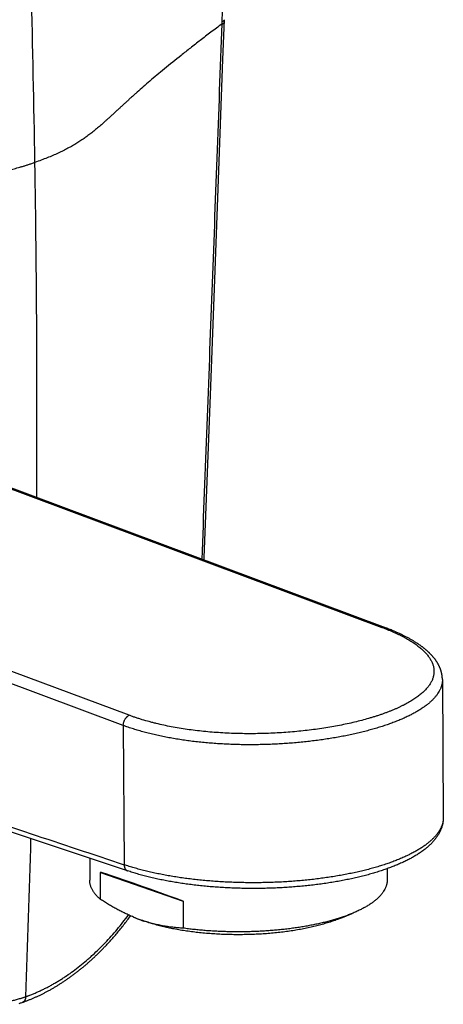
# Model space of a CAD drawing. Header units: millimetres. Extents: x 123 to 341, y 125 to 312.
# Tile 11 of 13: x 302 to 319, y 162 to 202. Entities that reach past the tile are written whole.
import ezdxf

# ---------------------------------------------------------------- set-up
doc = ezdxf.new("R2010")
doc.units = ezdxf.units.MM
doc.header["$LTSCALE"] = 30.734
doc.layers.get('0').update_dxf_attribs({"linetype": 'CONTINUOUS'})

msp = doc.modelspace()

# ---------------------------------------------------------------- linework, layer by layer
at = {"color": 9, "linetype": 'CONTINUOUS'}
for p, q in [((310.137, 201.361), (310.141, 201.46)), ((256.285, 199.629), (316.547, 177.126)), ((306.412, 173.593), (246.15, 196.096)), ((306.171, 173.185), (245.914, 195.686)), ((306.171, 173.185), (306.207, 167.593))]:
    msp.add_line(p, q, dxfattribs=at)
at = {"color": 7, "linetype": 'CONTINUOUS'}
for p, q in [((316.698, 177.107), (256.392, 199.627)), ((316.742, 177.09), (316.698, 177.107)), ((316.786, 177.072), (316.742, 177.09)), ((316.83, 177.055), (316.786, 177.072)), ((316.874, 177.038), (316.83, 177.055)), ((316.917, 177.02), (316.874, 177.038)), ((316.96, 177.003), (316.917, 177.02)), ((317.002, 176.985), (316.96, 177.003)), ((317.045, 176.967), (317.002, 176.985)), ((317.087, 176.949), (317.045, 176.967)), ((317.118, 176.935), (317.087, 176.949)), ((317.149, 176.921), (317.118, 176.935)), ((317.22, 176.889), (317.189, 176.903)), ((317.25, 176.875), (317.22, 176.889)), ((317.28, 176.861), (317.25, 176.875)), ((317.31, 176.847), (317.28, 176.861)), ((317.34, 176.833), (317.31, 176.847)), ((317.369, 176.818), (317.34, 176.833)), ((317.398, 176.804), (317.369, 176.818)), ((317.427, 176.79), (317.398, 176.804)), ((317.456, 176.775), (317.427, 176.79)), ((317.485, 176.761), (317.456, 176.775)), ((317.513, 176.746), (317.485, 176.761)), ((317.541, 176.731), (317.513, 176.746)), ((317.569, 176.716), (317.541, 176.731)), ((317.597, 176.702), (317.569, 176.716)), ((317.624, 176.687), (317.597, 176.702)), ((317.652, 176.672), (317.624, 176.687)), ((317.679, 176.657), (317.652, 176.672)), ((317.705, 176.641), (317.679, 176.657)), ((317.732, 176.626), (317.705, 176.641)), ((317.758, 176.611), (317.732, 176.626)), ((317.785, 176.595), (317.758, 176.611)), ((317.81, 176.58), (317.785, 176.595)), ((317.836, 176.564), (317.81, 176.58)), ((317.862, 176.549), (317.836, 176.564)), ((317.887, 176.533), (317.862, 176.549)), ((317.912, 176.517), (317.887, 176.533)), ((317.928, 176.507), (317.912, 176.517)), ((317.945, 176.496), (317.928, 176.507)), ((317.961, 176.485), (317.945, 176.496)), ((318.001, 176.459), (317.985, 176.469)), ((318.017, 176.448), (318.001, 176.459)), ((318.033, 176.437), (318.017, 176.448)), ((318.049, 176.426), (318.033, 176.437)), ((318.064, 176.415), (318.049, 176.426)), ((318.08, 176.404), (318.064, 176.415)), ((318.095, 176.394), (318.08, 176.404)), ((318.11, 176.383), (318.095, 176.394)), ((318.125, 176.372), (318.11, 176.383)), ((318.14, 176.361), (318.125, 176.372)), ((318.155, 176.349), (318.14, 176.361)), ((318.17, 176.338), (318.155, 176.349)), ((318.185, 176.327), (318.17, 176.338)), ((318.199, 176.316), (318.185, 176.327)), ((318.214, 176.305), (318.199, 176.316)), ((318.228, 176.294), (318.214, 176.305)), ((318.242, 176.282), (318.228, 176.294)), ((318.256, 176.271), (318.242, 176.282)), ((318.27, 176.26), (318.256, 176.271)), ((318.284, 176.248), (318.27, 176.26)), ((318.298, 176.237), (318.284, 176.248)), ((318.311, 176.226), (318.298, 176.237)), ((318.325, 176.214), (318.311, 176.226)), ((318.338, 176.203), (318.325, 176.214)), ((318.351, 176.191), (318.338, 176.203)), ((318.364, 176.18), (318.351, 176.191)), ((318.377, 176.168), (318.364, 176.18)), ((318.39, 176.157), (318.377, 176.168)), ((318.403, 176.145), (318.39, 176.157)), ((318.415, 176.133), (318.403, 176.145)), ((318.428, 176.122), (318.415, 176.133)), ((318.44, 176.11), (318.428, 176.122)), ((318.452, 176.098), (318.44, 176.11)), ((318.464, 176.086), (318.452, 176.098)), ((318.476, 176.075), (318.464, 176.086)), ((318.488, 176.063), (318.476, 176.075)), ((318.499, 176.051), (318.488, 176.063)), ((318.511, 176.039), (318.499, 176.051)), ((318.522, 176.027), (318.511, 176.039)), ((318.533, 176.016), (318.522, 176.027)), ((318.544, 176.004), (318.533, 176.016)), ((318.555, 175.992), (318.544, 176.004)), ((318.566, 175.98), (318.555, 175.992)), ((318.576, 175.968), (318.566, 175.98)), ((318.587, 175.956), (318.576, 175.968)), ((318.597, 175.944), (318.587, 175.956)), ((318.607, 175.932), (318.597, 175.944)), ((318.617, 175.92), (318.607, 175.932)), ((318.627, 175.908), (318.617, 175.92)), ((318.637, 175.896), (318.627, 175.908)), ((318.646, 175.884), (318.637, 175.896)), ((318.656, 175.873), (318.646, 175.884)), ((318.679, 175.843), (318.67, 175.855)), ((318.688, 175.831), (318.679, 175.843)), ((318.696, 175.819), (318.688, 175.831)), ((318.705, 175.807), (318.696, 175.819)), ((318.713, 175.795), (318.705, 175.807)), ((318.722, 175.783), (318.713, 175.795)), ((318.73, 175.771), (318.722, 175.783)), ((318.738, 175.759), (318.73, 175.771)), ((318.746, 175.747), (318.738, 175.759)), ((318.754, 175.735), (318.746, 175.747)), ((318.772, 175.705), (318.765, 175.717)), ((318.779, 175.693), (318.772, 175.705)), ((318.787, 175.681), (318.779, 175.693)), ((318.794, 175.669), (318.787, 175.681)), ((318.975, 175.032), (318.975, 175.041)), ((318.975, 175.032), (319.01, 169.49)), ((306.343, 167.347), (299.456, 169.644)), ((304.824, 167.854), (304.824, 166.977)), ((305.253, 167.287), (308.569, 166.131)), ((305.253, 166.202), (305.253, 167.287)), ((316.759, 167.433), (316.759, 166.977)), ((308.569, 166.131), (308.569, 165.046)), ((306.267, 165.275), (306.301, 165.318)), ((306.301, 165.318), (306.334, 165.362)), ((306.334, 165.362), (306.367, 165.407)), ((306.367, 165.407), (306.4, 165.451)), ((306.4, 165.451), (306.433, 165.496)), ((306.433, 165.496), (306.465, 165.539)), ((306.68, 165.449), (306.578, 165.491)), ((314.902, 165.449), (315.356, 165.637)), ((305.959, 164.89), (305.994, 164.932)), ((305.994, 164.932), (306.029, 164.974)), ((306.029, 164.974), (306.063, 165.016)), ((306.063, 165.016), (306.098, 165.059)), ((306.098, 165.059), (306.132, 165.101)), ((306.132, 165.101), (306.166, 165.144)), ((306.166, 165.144), (306.2, 165.187)), ((306.2, 165.187), (306.234, 165.231)), ((306.234, 165.231), (306.267, 165.275)), ((305.605, 164.483), (305.641, 164.523)), ((305.641, 164.523), (305.677, 164.563)), ((305.677, 164.563), (305.713, 164.603)), ((305.713, 164.603), (305.748, 164.643)), ((305.748, 164.643), (305.784, 164.684)), ((305.784, 164.684), (305.819, 164.724)), ((305.819, 164.724), (305.855, 164.765)), ((305.855, 164.765), (305.89, 164.807)), ((305.89, 164.807), (305.925, 164.848)), ((305.925, 164.848), (305.959, 164.89)), ((305.225, 164.088), (305.25, 164.112)), ((305.25, 164.112), (305.275, 164.137)), ((305.275, 164.137), (305.299, 164.162)), ((305.299, 164.162), (305.324, 164.187)), ((305.324, 164.187), (305.349, 164.212)), ((305.349, 164.212), (305.373, 164.238)), ((305.373, 164.238), (305.398, 164.263)), ((305.398, 164.263), (305.423, 164.289)), ((305.423, 164.289), (305.447, 164.314)), ((305.447, 164.314), (305.471, 164.34)), ((305.471, 164.34), (305.496, 164.366)), ((305.496, 164.366), (305.532, 164.405)), ((305.532, 164.405), (305.569, 164.444)), ((305.569, 164.444), (305.605, 164.483)), ((304.795, 163.685), (304.821, 163.707)), ((304.821, 163.707), (304.846, 163.73)), ((304.846, 163.73), (304.872, 163.753)), ((304.872, 163.753), (304.897, 163.776)), ((304.897, 163.776), (304.923, 163.8)), ((304.923, 163.8), (304.948, 163.823)), ((304.948, 163.823), (304.973, 163.847)), ((304.973, 163.847), (304.999, 163.87)), ((304.999, 163.87), (305.024, 163.894)), ((305.024, 163.894), (305.049, 163.918)), ((305.049, 163.918), (305.075, 163.942)), ((305.075, 163.942), (305.1, 163.966)), ((305.1, 163.966), (305.125, 163.99)), ((305.125, 163.99), (305.15, 164.014)), ((305.15, 164.014), (305.175, 164.039)), ((305.175, 164.039), (305.2, 164.063)), ((305.2, 164.063), (305.225, 164.088)), ((304.327, 163.295), (304.353, 163.316)), ((304.353, 163.316), (304.379, 163.337)), ((304.379, 163.337), (304.406, 163.358)), ((304.406, 163.358), (304.432, 163.379)), ((304.432, 163.379), (304.458, 163.4)), ((304.458, 163.4), (304.484, 163.421)), ((304.484, 163.421), (304.511, 163.442)), ((304.511, 163.442), (304.537, 163.464)), ((304.537, 163.464), (304.563, 163.485)), ((304.563, 163.485), (304.589, 163.507)), ((304.589, 163.507), (304.615, 163.529)), ((304.615, 163.529), (304.641, 163.551)), ((304.641, 163.551), (304.666, 163.573)), ((304.666, 163.573), (304.692, 163.595)), ((304.692, 163.595), (304.718, 163.617)), ((304.718, 163.617), (304.744, 163.64)), ((304.744, 163.64), (304.769, 163.662)), ((304.769, 163.662), (304.795, 163.685)), ((303.791, 162.909), (303.819, 162.927)), ((303.819, 162.927), (303.846, 162.945)), ((303.846, 162.945), (303.873, 162.963)), ((303.873, 162.963), (303.9, 162.982)), ((303.9, 162.982), (303.926, 163.001)), ((303.926, 163.001), (303.953, 163.019)), ((303.953, 163.019), (303.98, 163.038)), ((303.98, 163.038), (304.007, 163.057)), ((304.007, 163.057), (304.034, 163.076)), ((304.034, 163.076), (304.061, 163.096)), ((304.061, 163.096), (304.087, 163.115)), ((304.087, 163.115), (304.114, 163.135)), ((304.114, 163.135), (304.141, 163.154)), ((304.141, 163.154), (304.168, 163.174)), ((304.168, 163.174), (304.194, 163.194)), ((304.194, 163.194), (304.221, 163.214)), ((304.221, 163.214), (304.247, 163.234)), ((304.247, 163.234), (304.274, 163.254)), ((304.274, 163.254), (304.3, 163.275)), ((304.3, 163.275), (304.327, 163.295)), ((303.136, 162.514), (303.164, 162.529)), ((303.164, 162.529), (303.191, 162.544)), ((303.191, 162.544), (303.219, 162.559)), ((303.219, 162.559), (303.246, 162.574)), ((303.246, 162.574), (303.274, 162.59)), ((303.274, 162.59), (303.301, 162.605)), ((303.301, 162.605), (303.329, 162.621)), ((303.329, 162.621), (303.356, 162.637)), ((303.356, 162.637), (303.383, 162.653)), ((303.383, 162.653), (303.411, 162.669)), ((303.411, 162.669), (303.438, 162.685)), ((303.438, 162.685), (303.465, 162.702)), ((303.465, 162.702), (303.493, 162.718)), ((303.493, 162.718), (303.52, 162.735)), ((303.52, 162.735), (303.547, 162.752)), ((303.547, 162.752), (303.574, 162.768)), ((303.574, 162.768), (303.602, 162.786)), ((303.602, 162.786), (303.629, 162.803)), ((303.629, 162.803), (303.656, 162.82)), ((303.656, 162.82), (303.683, 162.837)), ((303.683, 162.837), (303.71, 162.855)), ((303.71, 162.855), (303.737, 162.873)), ((303.737, 162.873), (303.764, 162.891)), ((303.764, 162.891), (303.791, 162.909)), ((302.274, 162.12), (302.302, 162.13)), ((302.302, 162.13), (302.33, 162.141)), ((302.33, 162.141), (302.359, 162.152)), ((302.359, 162.152), (302.387, 162.163)), ((302.387, 162.163), (302.414, 162.175)), ((302.414, 162.175), (302.442, 162.186)), ((302.442, 162.186), (302.47, 162.197)), ((302.47, 162.197), (302.498, 162.209)), ((302.498, 162.209), (302.526, 162.221)), ((302.526, 162.221), (302.554, 162.232)), ((302.554, 162.232), (302.581, 162.244)), ((302.581, 162.244), (302.609, 162.257)), ((302.609, 162.257), (302.637, 162.269)), ((302.637, 162.269), (302.665, 162.281)), ((302.665, 162.281), (302.693, 162.294)), ((302.693, 162.294), (302.721, 162.307)), ((302.721, 162.307), (302.748, 162.319)), ((302.748, 162.319), (302.776, 162.332)), ((302.776, 162.332), (302.804, 162.346)), ((302.804, 162.346), (302.832, 162.359)), ((302.832, 162.359), (302.859, 162.372)), ((302.859, 162.372), (302.887, 162.386)), ((302.887, 162.386), (302.915, 162.4)), ((302.915, 162.4), (302.943, 162.413)), ((302.943, 162.413), (302.97, 162.427)), ((302.97, 162.427), (302.998, 162.441)), ((302.998, 162.441), (303.026, 162.456)), ((303.026, 162.456), (303.053, 162.47)), ((303.053, 162.47), (303.081, 162.485)), ((303.081, 162.485), (303.109, 162.499)), ((303.109, 162.499), (303.136, 162.514)), ((301.998, 162.023), (302.026, 162.032)), ((302.026, 162.032), (302.053, 162.041)), ((302.053, 162.041), (302.081, 162.051)), ((302.081, 162.051), (302.109, 162.06)), ((302.109, 162.06), (302.136, 162.07)), ((302.136, 162.07), (302.163, 162.079)), ((302.163, 162.079), (302.19, 162.089)), ((302.19, 162.089), (302.218, 162.099)), ((302.218, 162.099), (302.245, 162.109)), ((302.245, 162.109), (302.274, 162.12))]:
    msp.add_line(p, q, dxfattribs=at)
for points in [[(309.418, 179.825), (309.422, 179.931), (309.473, 181.28), (309.524, 182.644), (309.576, 184.021), (309.629, 185.412), (309.681, 186.816), (309.735, 188.232), (309.788, 189.661), (309.842, 191.1), (309.896, 192.55), (309.951, 194.01), (310.006, 195.479), (310.061, 196.956), (310.116, 198.441), (310.172, 199.932), (310.231, 201.53)], [(317.189, 176.903), (317.179, 176.908), (317.149, 176.921)], [(317.985, 176.469), (317.977, 176.475), (317.961, 176.485)], [(318.67, 175.855), (318.665, 175.861), (318.656, 175.873)], [(318.765, 175.717), (318.761, 175.723), (318.754, 175.735)], [(318.975, 175.041), (318.975, 175.046), (318.974, 175.052), (318.974, 175.058), (318.974, 175.064), (318.974, 175.069), (318.974, 175.075), (318.973, 175.081), (318.973, 175.086), (318.973, 175.092), (318.972, 175.098), (318.972, 175.104), (318.972, 175.109), (318.971, 175.115), (318.971, 175.121), (318.97, 175.126), (318.97, 175.132), (318.969, 175.138), (318.969, 175.144), (318.968, 175.149), (318.967, 175.155), (318.967, 175.161), (318.966, 175.167), (318.965, 175.172), (318.965, 175.178), (318.964, 175.184), (318.963, 175.189), (318.962, 175.195), (318.961, 175.201), (318.961, 175.207), (318.96, 175.212), (318.959, 175.218), (318.958, 175.224), (318.957, 175.23), (318.956, 175.235), (318.955, 175.241), (318.954, 175.247), (318.952, 175.253), (318.951, 175.258), (318.95, 175.264), (318.949, 175.27), (318.948, 175.276), (318.946, 175.281), (318.945, 175.287), (318.944, 175.293), (318.943, 175.299), (318.941, 175.305), (318.94, 175.31), (318.938, 175.316), (318.937, 175.322), (318.935, 175.328), (318.934, 175.334), (318.932, 175.339), (318.931, 175.345), (318.929, 175.351), (318.927, 175.357), (318.926, 175.363), (318.924, 175.368), (318.922, 175.374), (318.92, 175.38), (318.919, 175.386), (318.917, 175.392), (318.915, 175.398), (318.913, 175.403), (318.911, 175.409), (318.909, 175.415), (318.907, 175.421), (318.905, 175.427), (318.903, 175.433), (318.901, 175.438), (318.899, 175.444), (318.897, 175.45), (318.895, 175.456), (318.892, 175.462), (318.89, 175.468), (318.888, 175.474), (318.885, 175.479), (318.883, 175.485), (318.881, 175.491), (318.878, 175.497), (318.876, 175.503), (318.873, 175.509), (318.871, 175.515), (318.868, 175.521), (318.866, 175.526), (318.863, 175.532), (318.86, 175.538), (318.858, 175.544), (318.855, 175.55), (318.852, 175.556), (318.85, 175.562), (318.847, 175.568), (318.844, 175.574), (318.841, 175.58), (318.838, 175.586), (318.835, 175.592), (318.832, 175.597), (318.829, 175.603), (318.826, 175.609), (318.823, 175.615), (318.82, 175.621), (318.817, 175.627), (318.813, 175.633), (318.81, 175.639), (318.807, 175.645), (318.804, 175.651), (318.8, 175.657), (318.794, 175.669)]]:
    msp.add_lwpolyline(points, dxfattribs=at)
at = {"color": 9, "linetype": 'CONTINUOUS'}
for centre, radius, start, end in [((-335.7, 185.624), 638.409, 0.91332, 2.161782), ((-321.828, 185.845), 624.536, 359.677911, 0.913283), ((-295.975, 185.458), 598.679, 357.782486, 358.390275)]:
    msp.add_arc(centre, radius, start, end, dxfattribs=at)
at = {"color": 7, "linetype": 'CONTINUOUS'}
for centre, radius, start, end in [((308.966, 171.252), 6.236, 247.4927, 250.763), ((308.905, 170.841), 5.833, 247.5748, 250.8393)]:
    msp.add_arc(centre, radius, start, end, dxfattribs=at)
msp.add_ellipse((310.791, 165.092), major_axis=(5.967, -2.286), ratio=0.029716, start_param=8.246936, end_param=9.054588, dxfattribs=at)
at = {"color": 9, "linetype": 'CONTINUOUS'}
for points, knots in [([(310.141, 201.46), (310.147, 201.638), (310.152, 201.904), (310.148, 202.257), (310.137, 202.605), (310.117, 202.951), (310.086, 203.292), (310.058, 203.545), (310.025, 203.795), (309.987, 204.042), (309.944, 204.286), (309.88, 204.606), (309.807, 204.92), (309.723, 205.228), (309.656, 205.455), (309.584, 205.677), (309.482, 205.966), (309.371, 206.249), (309.25, 206.524), (309.124, 206.789), (308.956, 207.11), (308.735, 207.476), (308.537, 207.765), (308.37, 207.985), (308.242, 208.144), (308.11, 208.296), (307.974, 208.444), (307.834, 208.585), (307.691, 208.72), (307.544, 208.849), (307.394, 208.972), (307.241, 209.089), (307.084, 209.199), (306.924, 209.303), (306.762, 209.401), (306.596, 209.492), (306.428, 209.576), (306.257, 209.654), (306.083, 209.725), (305.907, 209.789), (305.729, 209.847), (305.548, 209.898), (305.365, 209.942), (305.181, 209.979), (304.994, 210.009), (304.806, 210.032), (304.616, 210.049), (304.424, 210.058), (304.231, 210.061), (304.037, 210.056), (303.842, 210.045), (303.646, 210.027), (303.448, 210.002), (303.251, 209.969), (303.086, 209.937), (302.953, 209.908), (302.854, 209.884), (302.754, 209.859), (302.671, 209.836), (302.605, 209.817), (302.555, 209.802), (302.505, 209.787), (302.455, 209.772), (302.413, 209.759), (302.38, 209.748), (302.355, 209.74), (302.33, 209.731), (302.297, 209.72), (302.272, 209.711), (302.255, 209.706)], [0, 0, 0, 0, 0.038904, 0.058167, 0.077296, 0.11513, 0.133828, 0.152374, 0.170763, 0.188992, 0.207059, 0.224959, 0.260249, 0.277637, 0.294851, 0.311889, 0.328751, 0.361945, 0.37828, 0.394442, 0.426246, 0.457382, 0.487876, 0.502896, 0.51777, 0.532505, 0.547105, 0.56158, 0.575936, 0.59018, 0.604323, 0.618371, 0.632336, 0.646226, 0.660052, 0.673823, 0.687551, 0.701247, 0.714921, 0.728585, 0.742249, 0.755925, 0.769625, 0.783358, 0.797135, 0.810969, 0.824867, 0.838842, 0.852902, 0.867056, 0.881313, 0.895682, 0.910171, 0.924786, 0.939535, 0.946962, 0.954424, 0.961923, 0.969459, 0.973241, 0.977032, 0.980833, 0.984644, 0.988466, 0.990381, 0.992299, 0.99422, 0.996144, 1, 1, 1, 1]), ([(302.255, 209.706), (302.238, 209.7), (302.213, 209.691), (302.18, 209.679), (302.155, 209.67), (302.13, 209.661), (302.097, 209.648), (302.055, 209.633), (302.005, 209.613), (301.955, 209.593), (301.905, 209.573), (301.838, 209.546), (301.755, 209.51), (301.655, 209.466), (301.555, 209.42), (301.422, 209.357), (301.256, 209.274), (301.058, 209.168), (300.86, 209.055), (300.597, 208.896), (300.27, 208.682), (299.886, 208.401), (299.507, 208.098), (299.136, 207.771), (298.772, 207.423), (298.418, 207.054), (298.073, 206.665), (297.74, 206.257), (297.417, 205.831), (297.108, 205.388), (296.861, 205.006), (296.67, 204.694), (296.531, 204.455), (296.395, 204.213), (296.263, 203.969), (296.134, 203.721), (296.01, 203.47), (295.89, 203.216), (295.773, 202.96), (295.661, 202.701), (295.553, 202.441), (295.45, 202.178), (295.35, 201.913), (295.255, 201.647), (295.165, 201.379), (295.079, 201.11), (294.998, 200.839), (294.921, 200.567), (294.85, 200.295), (294.783, 200.022), (294.7, 199.658), (294.626, 199.292), (294.562, 198.926), (294.52, 198.652), (294.482, 198.379), (294.449, 198.106), (294.421, 197.834), (294.391, 197.473), (294.37, 197.113), (294.36, 196.756), (294.357, 196.402), (294.362, 196.138), (294.368, 195.962)], [0, 0, 0, 0, 0.003155, 0.004736, 0.006319, 0.007905, 0.009493, 0.012677, 0.01587, 0.019071, 0.022281, 0.025499, 0.031961, 0.038457, 0.044988, 0.051553, 0.064788, 0.078164, 0.091683, 0.105344, 0.133093, 0.161411, 0.190289, 0.219714, 0.249668, 0.280127, 0.311065, 0.342452, 0.374254, 0.406435, 0.438956, 0.455332, 0.471778, 0.488287, 0.504854, 0.521474, 0.538142, 0.55485, 0.571594, 0.588367, 0.605164, 0.621979, 0.638805, 0.655636, 0.672467, 0.689291, 0.706103, 0.722896, 0.739664, 0.756402, 0.773104, 0.806374, 0.822932, 0.83943, 0.855864, 0.872227, 0.888515, 0.904723, 0.936874, 0.95281, 0.968646, 1, 1, 1, 1]), ([(310.137, 201.361), (309.987, 201.249), (309.694, 201.029), (309.27, 200.706), (308.872, 200.398), (308.39, 200.018), (307.94, 199.654), (307.524, 199.307), (307.242, 199.068), (306.981, 198.841), (306.775, 198.66), (306.62, 198.521), (306.509, 198.421), (306.402, 198.324), (306.298, 198.23), (306.198, 198.138), (306.101, 198.049), (306.007, 197.962), (305.915, 197.878), (305.826, 197.796), (305.74, 197.716), (305.655, 197.638), (305.572, 197.562), (305.491, 197.489), (305.386, 197.394), (305.256, 197.28), (305.102, 197.148), (304.973, 197.043), (304.87, 196.961), (304.793, 196.902), (304.715, 196.844), (304.636, 196.787), (304.556, 196.731), (304.475, 196.676), (304.393, 196.622), (304.308, 196.569), (304.223, 196.517), (304.135, 196.466), (304.045, 196.415), (303.921, 196.347), (303.759, 196.264), (303.556, 196.168), (303.342, 196.073), (303.116, 195.98), (302.877, 195.888), (302.713, 195.829), (302.628, 195.8)], [0, 0, 0, 0, 0.059867, 0.116542, 0.170074, 0.220532, 0.312591, 0.354419, 0.39362, 0.43034, 0.464736, 0.481113, 0.496973, 0.512336, 0.527224, 0.54166, 0.555667, 0.569267, 0.582484, 0.595341, 0.607862, 0.62007, 0.631989, 0.643643, 0.655056, 0.677255, 0.698779, 0.719823, 0.730226, 0.740582, 0.750916, 0.76125, 0.771608, 0.782015, 0.792493, 0.803065, 0.813751, 0.824575, 0.835555, 0.846713, 0.86963, 0.893464, 0.918332, 0.944332, 0.971538, 1, 1, 1, 1]), ([(309.333, 179.857), (309.401, 181.649), (309.537, 185.233), (309.739, 190.609), (309.939, 195.985), (310.071, 199.569), (310.137, 201.361)], [0, 0, 0, 0, 0.250003, 0.500004, 0.750003, 1, 1, 1, 1]), ([(310.137, 201.361), (310.144, 201.363), (310.154, 201.366), (310.166, 201.371), (310.175, 201.375), (310.183, 201.379), (310.19, 201.383), (310.197, 201.388), (310.203, 201.392), (310.209, 201.397), (310.214, 201.401), (310.218, 201.406), (310.221, 201.411), (310.224, 201.415), (310.226, 201.42), (310.227, 201.425), (310.228, 201.429), (310.228, 201.43)], [0, 0, 0, 0, 0.177359, 0.260126, 0.338854, 0.413506, 0.484075, 0.550591, 0.613122, 0.671792, 0.72678, 0.77834, 0.826812, 0.872628, 0.916327, 0.958545, 1, 1, 1, 1]), ([(310.141, 201.46), (310.147, 201.462), (310.157, 201.465), (310.17, 201.471), (310.179, 201.474), (310.187, 201.478), (310.194, 201.483), (310.201, 201.487), (310.207, 201.491), (310.213, 201.496), (310.217, 201.5), (310.221, 201.505), (310.225, 201.51), (310.228, 201.515), (310.23, 201.52), (310.231, 201.525), (310.231, 201.528), (310.231, 201.53)], [0, 0, 0, 0, 0.177422, 0.260216, 0.338967, 0.413637, 0.484221, 0.550745, 0.613281, 0.671948, 0.726929, 0.778477, 0.826929, 0.872722, 0.916393, 0.958579, 1, 1, 1, 1]), ([(294.372, 195.866), (294.537, 195.864), (294.859, 195.858), (295.328, 195.846), (295.769, 195.831), (296.183, 195.811), (296.572, 195.789), (296.936, 195.763), (297.275, 195.735), (297.592, 195.704), (297.888, 195.672), (298.122, 195.644), (298.299, 195.621), (298.426, 195.604), (298.548, 195.586), (298.666, 195.569), (298.781, 195.553), (298.892, 195.536), (299, 195.52), (299.105, 195.504), (299.207, 195.488), (299.306, 195.473), (299.403, 195.459), (299.497, 195.445), (299.59, 195.432), (299.711, 195.416), (299.858, 195.398), (300.004, 195.383), (300.119, 195.374), (300.205, 195.369), (300.29, 195.365), (300.376, 195.362), (300.462, 195.361), (300.548, 195.362), (300.635, 195.364), (300.723, 195.368), (300.812, 195.374), (300.902, 195.382), (300.994, 195.391), (301.119, 195.407), (301.281, 195.432), (301.481, 195.47), (301.653, 195.509), (301.795, 195.545), (301.906, 195.574), (302.02, 195.606), (302.136, 195.64), (302.255, 195.676), (302.377, 195.715), (302.502, 195.756), (302.586, 195.785), (302.628, 195.8)], [0, 0, 0, 0, 0.059513, 0.115704, 0.168627, 0.21836, 0.265004, 0.308675, 0.34951, 0.387658, 0.423283, 0.456559, 0.472372, 0.487667, 0.502467, 0.516798, 0.530682, 0.544145, 0.557213, 0.569909, 0.58226, 0.594292, 0.606028, 0.617497, 0.628724, 0.639734, 0.661214, 0.682151, 0.692484, 0.702764, 0.713018, 0.723274, 0.73356, 0.743904, 0.754332, 0.764873, 0.775553, 0.786399, 0.797436, 0.808689, 0.831936, 0.856319, 0.881997, 0.895365, 0.909106, 0.923233, 0.937758, 0.952689, 0.968036, 0.983805, 1, 1, 1, 1]), ([(245.914, 187.731), (248.426, 186.891), (253.451, 185.21), (260.987, 182.69), (268.524, 180.171), (276.061, 177.653), (283.597, 175.137), (289.878, 173.04), (294.902, 171.364), (298.671, 170.106), (302.439, 168.849), (304.951, 168.012), (306.207, 167.593)], [0, 0, 0, 0, 0.125019, 0.250033, 0.375041, 0.500044, 0.62504, 0.750032, 0.812526, 0.875018, 0.93751, 1, 1, 1, 1]), ([(316.547, 177.126), (316.588, 177.11), (316.669, 177.08), (316.788, 177.032), (316.905, 176.983), (317.018, 176.934), (317.128, 176.884), (317.234, 176.833), (317.337, 176.782), (317.436, 176.73), (317.532, 176.677), (317.624, 176.624), (317.712, 176.57), (317.797, 176.515), (317.878, 176.46), (317.955, 176.405), (318.028, 176.349), (318.097, 176.292), (318.162, 176.235), (318.223, 176.178), (318.28, 176.121), (318.333, 176.063), (318.382, 176.004), (318.426, 175.946), (318.467, 175.887), (318.503, 175.828), (318.535, 175.769), (318.562, 175.71), (318.586, 175.65), (318.605, 175.591), (318.62, 175.531), (318.63, 175.472), (318.637, 175.412), (318.638, 175.352), (318.636, 175.293), (318.629, 175.233), (318.618, 175.174), (318.603, 175.115), (318.583, 175.055), (318.559, 174.997), (318.531, 174.938), (318.498, 174.88), (318.461, 174.822), (318.42, 174.764), (318.375, 174.707), (318.326, 174.65), (318.272, 174.593), (318.215, 174.537), (318.154, 174.481), (318.088, 174.426), (318.019, 174.372), (317.945, 174.317), (317.868, 174.264), (317.787, 174.211), (317.702, 174.159), (317.613, 174.107), (317.521, 174.056), (317.425, 174.005), (317.325, 173.956), (317.222, 173.907), (317.116, 173.859), (317.006, 173.812), (316.893, 173.765), (316.777, 173.72), (316.657, 173.675), (316.534, 173.631), (316.409, 173.589), (316.28, 173.547), (316.148, 173.506), (315.968, 173.452), (315.735, 173.388), (315.448, 173.316), (315.152, 173.249), (314.846, 173.186), (314.533, 173.128), (314.212, 173.075), (313.884, 173.028), (313.551, 172.986), (313.213, 172.949), (312.87, 172.918), (312.525, 172.893), (312.176, 172.874), (311.826, 172.861), (311.475, 172.854), (311.124, 172.854), (310.774, 172.859), (310.425, 172.871), (310.079, 172.89), (309.736, 172.914), (309.398, 172.945), (309.064, 172.983), (308.736, 173.026), (308.415, 173.076), (308.101, 173.132), (307.796, 173.194), (307.547, 173.251), (307.352, 173.3), (307.164, 173.35), (306.979, 173.403), (306.798, 173.459), (306.667, 173.502), (306.538, 173.546), (306.453, 173.577), (306.412, 173.593)], [0, 0, 0, 0, 0.008188, 0.016214, 0.024073, 0.031765, 0.039285, 0.046632, 0.053803, 0.060797, 0.067613, 0.074249, 0.080705, 0.086981, 0.093076, 0.098992, 0.10473, 0.110292, 0.115679, 0.120896, 0.125947, 0.130835, 0.135568, 0.140151, 0.144593, 0.148902, 0.153089, 0.157165, 0.161142, 0.165034, 0.168857, 0.172626, 0.176358, 0.180071, 0.183781, 0.187507, 0.191266, 0.195074, 0.198949, 0.202904, 0.206955, 0.211113, 0.21539, 0.219797, 0.224343, 0.229036, 0.233882, 0.238888, 0.244059, 0.249398, 0.254909, 0.260594, 0.266457, 0.272497, 0.278715, 0.285113, 0.29169, 0.298446, 0.305379, 0.312489, 0.319773, 0.32723, 0.334857, 0.342653, 0.350615, 0.35874, 0.367024, 0.375464, 0.384056, 0.392798, 0.410713, 0.429176, 0.448152, 0.467605, 0.487496, 0.507785, 0.52843, 0.549389, 0.570619, 0.592074, 0.613711, 0.635483, 0.657346, 0.679252, 0.701156, 0.723012, 0.744775, 0.766399, 0.78784, 0.809054, 0.829999, 0.850633, 0.870914, 0.890805, 0.910268, 0.929268, 0.938584, 0.947771, 0.965746, 0.974526, 0.983164, 0.991656, 1, 1, 1, 1]), ([(316.653, 177.123), (316.649, 177.125), (316.641, 177.128), (316.628, 177.131), (316.615, 177.133), (316.602, 177.133), (316.588, 177.133), (316.574, 177.132), (316.561, 177.129), (316.551, 177.127), (316.547, 177.126)], [0, 0, 0, 0, 0.120094, 0.24069, 0.362277, 0.485321, 0.610251, 0.737457, 0.867277, 1, 1, 1, 1]), ([(318.975, 175.032), (318.975, 175.017), (318.974, 174.985), (318.971, 174.938), (318.965, 174.892), (318.956, 174.845), (318.945, 174.798), (318.931, 174.752), (318.915, 174.705), (318.896, 174.659), (318.875, 174.613), (318.843, 174.551), (318.796, 174.474), (318.731, 174.383), (318.656, 174.293), (318.571, 174.204), (318.476, 174.116), (318.372, 174.029), (318.259, 173.944), (318.137, 173.86), (318.005, 173.777), (317.865, 173.696), (317.716, 173.616), (317.558, 173.538), (317.393, 173.462), (317.219, 173.388), (317.038, 173.316), (316.849, 173.246), (316.652, 173.178), (316.449, 173.113), (316.239, 173.05), (316.022, 172.989), (315.8, 172.931), (315.571, 172.876), (315.337, 172.823), (315.097, 172.773), (314.853, 172.726), (314.604, 172.683), (314.351, 172.642), (314.094, 172.604), (313.834, 172.569), (313.57, 172.538), (313.303, 172.51), (313.034, 172.485), (312.763, 172.464), (312.49, 172.446), (312.216, 172.432), (311.94, 172.421), (311.664, 172.414), (311.388, 172.411), (311.112, 172.411), (310.836, 172.415), (310.561, 172.423), (310.288, 172.434), (310.016, 172.449), (309.746, 172.468), (309.478, 172.491), (309.213, 172.517), (308.952, 172.547), (308.693, 172.581), (308.439, 172.619), (308.188, 172.66), (307.942, 172.704), (307.701, 172.752), (307.465, 172.804), (307.234, 172.859), (307.009, 172.917), (306.79, 172.979), (306.578, 173.044), (306.372, 173.112), (306.237, 173.16), (306.171, 173.185)], [0, 0, 0, 0, 0.003398, 0.006801, 0.010219, 0.013662, 0.017136, 0.020652, 0.024217, 0.027838, 0.031524, 0.03528, 0.043027, 0.051127, 0.059617, 0.068527, 0.077882, 0.087699, 0.097992, 0.108771, 0.12004, 0.131804, 0.144059, 0.156805, 0.170034, 0.18374, 0.197914, 0.212545, 0.227621, 0.243128, 0.259051, 0.275375, 0.292083, 0.309158, 0.32658, 0.344331, 0.362391, 0.380739, 0.399354, 0.418215, 0.437299, 0.456584, 0.476048, 0.495667, 0.515418, 0.535278, 0.555223, 0.575229, 0.595273, 0.615331, 0.635378, 0.655392, 0.675349, 0.695226, 0.714999, 0.734646, 0.754144, 0.77347, 0.792604, 0.811524, 0.830208, 0.848637, 0.866791, 0.884651, 0.902199, 0.919416, 0.936287, 0.952795, 0.968926, 0.984665, 1, 1, 1, 1]), ([(306.171, 173.185), (306.171, 173.195), (306.172, 173.216), (306.176, 173.248), (306.182, 173.28), (306.19, 173.312), (306.201, 173.344), (306.213, 173.375), (306.227, 173.405), (306.242, 173.434), (306.26, 173.461), (306.279, 173.487), (306.299, 173.51), (306.32, 173.532), (306.338, 173.548), (306.353, 173.56), (306.375, 173.575), (306.395, 173.586), (306.412, 173.593)], [0, 0, 0, 0, 0.063197, 0.127764, 0.193408, 0.25981, 0.326638, 0.393549, 0.460197, 0.526245, 0.591364, 0.655251, 0.717626, 0.778247, 0.836917, 0.86548, 0.893506, 1, 1, 1, 1]), ([(319.01, 169.49), (319.01, 169.474), (319.01, 169.442), (319.006, 169.395), (319, 169.347), (318.992, 169.3), (318.98, 169.252), (318.967, 169.205), (318.951, 169.158), (318.932, 169.111), (318.91, 169.064), (318.878, 169.001), (318.832, 168.922), (318.767, 168.83), (318.691, 168.738), (318.607, 168.647), (318.512, 168.558), (318.408, 168.469), (318.295, 168.382), (318.173, 168.297), (318.041, 168.213), (317.901, 168.13), (317.752, 168.05), (317.594, 167.971), (317.429, 167.894), (317.255, 167.82), (317.074, 167.747), (316.885, 167.677), (316.688, 167.609), (316.485, 167.544), (316.275, 167.481), (316.058, 167.421), (315.836, 167.364), (315.607, 167.31), (315.373, 167.258), (315.133, 167.209), (314.889, 167.164), (314.64, 167.121), (314.387, 167.082), (314.13, 167.046), (313.87, 167.013), (313.606, 166.983), (313.339, 166.957), (313.07, 166.934), (312.799, 166.914), (312.526, 166.898), (312.251, 166.886), (311.976, 166.877), (311.7, 166.871), (311.424, 166.869), (311.148, 166.87), (310.872, 166.875), (310.597, 166.883), (310.324, 166.895), (310.052, 166.91), (309.782, 166.928), (309.514, 166.95), (309.249, 166.976), (308.988, 167.004), (308.729, 167.036), (308.475, 167.072), (308.224, 167.11), (307.978, 167.152), (307.737, 167.197), (307.501, 167.244), (307.27, 167.295), (307.045, 167.349), (306.826, 167.405), (306.614, 167.465), (306.408, 167.527), (306.273, 167.57), (306.207, 167.593)], [0, 0, 0, 0, 0.003439, 0.006887, 0.010352, 0.013843, 0.017369, 0.020936, 0.024554, 0.028228, 0.031967, 0.035776, 0.043628, 0.051828, 0.060412, 0.06941, 0.078845, 0.088734, 0.099091, 0.109925, 0.121242, 0.133044, 0.145331, 0.1581, 0.171347, 0.185064, 0.199243, 0.213873, 0.228943, 0.244441, 0.260351, 0.276659, 0.293349, 0.310403, 0.327804, 0.345533, 0.36357, 0.381895, 0.400488, 0.419327, 0.438391, 0.457657, 0.477104, 0.496707, 0.516445, 0.536292, 0.556227, 0.576224, 0.596261, 0.616312, 0.636355, 0.656364, 0.676317, 0.696189, 0.715956, 0.735596, 0.755084, 0.774398, 0.793515, 0.812413, 0.831071, 0.849466, 0.867577, 0.885386, 0.902871, 0.920015, 0.936799, 0.953205, 0.969217, 0.98482, 1, 1, 1, 1]), ([(295.428, 168.518), (295.433, 168.377), (295.449, 168.099), (295.488, 167.686), (295.534, 167.347), (295.578, 167.08), (295.627, 166.819), (295.683, 166.562), (295.748, 166.309), (295.816, 166.063), (295.892, 165.821), (295.976, 165.584), (296.042, 165.41), (296.111, 165.24), (296.184, 165.073), (296.261, 164.91), (296.366, 164.698), (296.479, 164.493), (296.6, 164.294), (296.692, 164.15), (296.788, 164.01), (296.92, 163.83), (297.092, 163.614), (297.311, 163.372), (297.503, 163.185), (297.662, 163.044), (297.784, 162.944), (297.908, 162.848), (298.035, 162.758), (298.164, 162.672), (298.295, 162.591), (298.428, 162.514), (298.564, 162.443), (298.702, 162.377), (298.842, 162.316), (298.983, 162.26), (299.127, 162.209), (299.272, 162.164), (299.419, 162.123), (299.568, 162.088), (299.718, 162.058), (299.87, 162.033), (300.023, 162.014), (300.177, 161.999), (300.332, 161.99), (300.489, 161.987), (300.646, 161.988), (300.804, 161.995), (300.964, 162.007), (301.123, 162.024), (301.284, 162.047), (301.445, 162.075), (301.58, 162.102), (301.687, 162.127), (301.768, 162.147), (301.849, 162.168), (301.93, 162.19), (301.998, 162.21), (302.052, 162.226), (302.093, 162.239), (302.133, 162.252), (302.174, 162.265), (302.215, 162.279), (302.242, 162.288), (302.255, 162.293)], [0, 0, 0, 0, 0.038429, 0.076297, 0.113575, 0.131986, 0.150239, 0.186265, 0.204034, 0.221639, 0.256349, 0.273454, 0.290392, 0.307163, 0.323767, 0.340205, 0.356479, 0.388541, 0.404337, 0.419979, 0.435471, 0.450817, 0.481085, 0.51083, 0.540099, 0.554574, 0.568951, 0.583238, 0.597444, 0.611578, 0.625649, 0.639665, 0.653635, 0.667571, 0.68148, 0.695374, 0.709262, 0.723155, 0.737061, 0.750991, 0.764955, 0.778962, 0.793023, 0.807146, 0.821339, 0.835612, 0.849974, 0.864431, 0.878992, 0.893664, 0.908454, 0.923369, 0.938413, 0.945986, 0.953594, 0.961236, 0.968915, 0.97663, 0.980501, 0.984382, 0.988274, 0.992174, 0.996083, 1, 1, 1, 1]), ([(306.207, 167.593), (306.207, 167.578), (306.209, 167.556), (306.213, 167.528), (306.217, 167.507), (306.222, 167.488), (306.228, 167.469), (306.236, 167.451), (306.247, 167.429), (306.26, 167.409), (306.275, 167.391), (306.287, 167.38), (306.3, 167.369), (306.314, 167.36), (306.328, 167.353), (306.338, 167.349), (306.343, 167.347)], [0, 0, 0, 0, 0.146934, 0.218422, 0.288347, 0.35656, 0.422933, 0.48739, 0.549968, 0.669783, 0.727381, 0.783642, 0.838793, 0.893075, 0.946729, 1, 1, 1, 1]), ([(302.255, 162.293), (302.267, 162.297), (302.29, 162.305), (302.324, 162.317), (302.359, 162.33), (302.405, 162.347), (302.463, 162.369), (302.532, 162.397), (302.601, 162.425), (302.694, 162.465), (302.809, 162.516), (302.947, 162.581), (303.084, 162.65), (303.221, 162.722), (303.358, 162.798), (303.495, 162.877), (303.63, 162.96), (303.766, 163.046), (303.946, 163.166), (304.17, 163.324), (304.434, 163.527), (304.65, 163.706), (304.821, 163.855), (304.992, 164.009), (305.203, 164.21), (305.45, 164.461), (305.692, 164.724), (305.929, 164.998), (306.159, 165.282), (306.308, 165.477), (306.381, 165.577)], [0, 0, 0, 0, 0.006863, 0.013739, 0.020627, 0.027528, 0.041377, 0.055288, 0.06926, 0.083292, 0.111536, 0.140023, 0.168756, 0.197737, 0.226967, 0.256447, 0.286179, 0.316162, 0.346396, 0.407608, 0.469807, 0.532977, 0.564923, 0.597103, 0.662153, 0.728094, 0.794891, 0.862504, 0.93089, 1, 1, 1, 1]), ([(302.255, 162.293), (302.255, 162.279), (302.253, 162.259), (302.248, 162.232), (302.243, 162.207), (302.235, 162.184), (302.225, 162.162), (302.217, 162.146), (302.208, 162.132), (302.198, 162.118), (302.187, 162.106), (302.176, 162.095), (302.163, 162.086), (302.151, 162.077), (302.137, 162.07), (302.128, 162.067), (302.123, 162.065)], [0, 0, 0, 0, 0.146954, 0.21809, 0.287538, 0.421119, 0.485294, 0.547737, 0.608513, 0.667722, 0.725501, 0.78202, 0.837484, 0.892126, 0.946206, 1, 1, 1, 1])]:
    msp.add_open_spline(points, degree=3, knots=knots, dxfattribs=at)
at = {"color": 7, "linetype": 'CONTINUOUS'}
for points, knots in [([(319.01, 169.49), (319.011, 169.469), (319.01, 169.427), (319.005, 169.366), (318.998, 169.304), (318.987, 169.243), (318.973, 169.182), (318.956, 169.122), (318.936, 169.062), (318.913, 169.003), (318.888, 168.945), (318.86, 168.888), (318.829, 168.832), (318.784, 168.757), (318.722, 168.667), (318.638, 168.562), (318.546, 168.46), (318.444, 168.361), (318.335, 168.265), (318.217, 168.172), (318.09, 168.082), (317.956, 167.994), (317.814, 167.909), (317.664, 167.826), (317.506, 167.746), (317.341, 167.668), (317.169, 167.592), (316.99, 167.519), (316.803, 167.448), (316.61, 167.38), (316.41, 167.315), (316.204, 167.252), (315.992, 167.192), (315.774, 167.135), (315.55, 167.081), (315.321, 167.029), (315.087, 166.981), (314.848, 166.935), (314.605, 166.893), (314.358, 166.854), (314.107, 166.818), (313.853, 166.785), (313.595, 166.755), (313.335, 166.729), (313.072, 166.706), (312.807, 166.686), (312.541, 166.67), (312.273, 166.657), (312.004, 166.647), (311.734, 166.641), (311.464, 166.639), (311.194, 166.64), (310.925, 166.644), (310.656, 166.651), (310.389, 166.663), (310.123, 166.677), (309.859, 166.695), (309.597, 166.716), (309.337, 166.741), (309.081, 166.769), (308.827, 166.8), (308.578, 166.834), (308.332, 166.872), (308.09, 166.913), (307.853, 166.956), (307.621, 167.003), (307.394, 167.053), (307.172, 167.106), (306.956, 167.162), (306.746, 167.22), (306.542, 167.282), (306.409, 167.325), (306.343, 167.347)], [0, 0, 0, 0, 0.004492, 0.008986, 0.013485, 0.01799, 0.022505, 0.027033, 0.031576, 0.036139, 0.040726, 0.045342, 0.049989, 0.054674, 0.064174, 0.073881, 0.083833, 0.094064, 0.104605, 0.115483, 0.126719, 0.138331, 0.150334, 0.162737, 0.175547, 0.188767, 0.202397, 0.216436, 0.23088, 0.245721, 0.260953, 0.276564, 0.292544, 0.308879, 0.325556, 0.342559, 0.359872, 0.377479, 0.39536, 0.413497, 0.43187, 0.45046, 0.469246, 0.488207, 0.50732, 0.526565, 0.545918, 0.565357, 0.58486, 0.604403, 0.623964, 0.643519, 0.663046, 0.682521, 0.701922, 0.721226, 0.740411, 0.759454, 0.778334, 0.797029, 0.815518, 0.833781, 0.851798, 0.86955, 0.887018, 0.904186, 0.921035, 0.93755, 0.953717, 0.969523, 0.984954, 1, 1, 1, 1]), ([(305.253, 166.202), (305.235, 166.217), (305.202, 166.247), (305.153, 166.294), (305.108, 166.341), (305.066, 166.389), (305.028, 166.436), (304.992, 166.484), (304.96, 166.533), (304.932, 166.581), (304.906, 166.63), (304.884, 166.679), (304.866, 166.729), (304.85, 166.778), (304.838, 166.828), (304.83, 166.877), (304.825, 166.927), (304.824, 166.96), (304.824, 166.977)], [0, 0, 0, 0, 0.075717, 0.149198, 0.220504, 0.289707, 0.35689, 0.422151, 0.485597, 0.547353, 0.607557, 0.66636, 0.723929, 0.780446, 0.836102, 0.891104, 0.945663, 1, 1, 1, 1]), ([(316.759, 166.977), (316.759, 166.961), (316.758, 166.931), (316.753, 166.885), (316.746, 166.84), (316.736, 166.794), (316.723, 166.749), (316.708, 166.704), (316.689, 166.659), (316.66, 166.598), (316.626, 166.539), (316.587, 166.48), (316.554, 166.436), (316.519, 166.392), (316.481, 166.349), (316.44, 166.306), (316.397, 166.263), (316.351, 166.22), (316.302, 166.178), (316.25, 166.136), (316.196, 166.095), (316.14, 166.054), (316.081, 166.013), (316.019, 165.973), (315.955, 165.934), (315.888, 165.894), (315.819, 165.856), (315.748, 165.818), (315.674, 165.78), (315.597, 165.743), (315.492, 165.694), (315.411, 165.659), (315.356, 165.637)], [0, 0, 0, 0, 0.022267, 0.044612, 0.067109, 0.089832, 0.112854, 0.136242, 0.16006, 0.18437, 0.234663, 0.260759, 0.287541, 0.315047, 0.343309, 0.372356, 0.402215, 0.432908, 0.464452, 0.496865, 0.530158, 0.564342, 0.599425, 0.635412, 0.672307, 0.710112, 0.748827, 0.788448, 0.828975, 0.8704, 0.912718, 1, 1, 1, 1]), ([(306.578, 165.491), (306.522, 165.514), (306.41, 165.563), (306.243, 165.64), (306.077, 165.722), (305.911, 165.809), (305.745, 165.901), (305.58, 165.997), (305.416, 166.097), (305.307, 166.167), (305.253, 166.202)], [0, 0, 0, 0, 0.120868, 0.242974, 0.3663, 0.49082, 0.616496, 0.743286, 0.871138, 1, 1, 1, 1]), ([(308.569, 165.046), (308.501, 165.049), (308.364, 165.058), (308.158, 165.078), (307.952, 165.105), (307.744, 165.14), (307.536, 165.183), (307.328, 165.235), (307.119, 165.295), (306.98, 165.34), (306.911, 165.364)], [0, 0, 0, 0, 0.120935, 0.242781, 0.365666, 0.489717, 0.615063, 0.741823, 0.870107, 1, 1, 1, 1]), ([(314.902, 165.449), (314.872, 165.437), (314.811, 165.412), (314.717, 165.376), (314.621, 165.341), (314.522, 165.307), (314.421, 165.274), (314.281, 165.23), (314.101, 165.179), (313.877, 165.121), (313.646, 165.067), (313.407, 165.018), (313.16, 164.973), (312.908, 164.933), (312.65, 164.897), (312.386, 164.866), (312.119, 164.84), (311.848, 164.818), (311.574, 164.801), (311.298, 164.79), (311.021, 164.783), (310.743, 164.782), (310.465, 164.785), (310.188, 164.793), (309.913, 164.807), (309.64, 164.825), (309.37, 164.848), (309.104, 164.876), (308.842, 164.909), (308.586, 164.946), (308.335, 164.988), (308.092, 165.035), (307.855, 165.086), (307.626, 165.141), (307.406, 165.2), (307.194, 165.263), (307.057, 165.308), (306.99, 165.331)], [0, 0, 0, 0, 0.012191, 0.024656, 0.03739, 0.050387, 0.063644, 0.077153, 0.104905, 0.133591, 0.163155, 0.193534, 0.224665, 0.25648, 0.288906, 0.321873, 0.355303, 0.389121, 0.423247, 0.457601, 0.492104, 0.526675, 0.561231, 0.595691, 0.629975, 0.664003, 0.697694, 0.730972, 0.763759, 0.795981, 0.827565, 0.858442, 0.888544, 0.917809, 0.946176, 0.97359, 1, 1, 1, 1]), ([(315.356, 165.637), (315.305, 165.616), (315.2, 165.574), (315.04, 165.515), (314.873, 165.458), (314.699, 165.404), (314.52, 165.352), (314.335, 165.302), (314.144, 165.255), (313.949, 165.211), (313.748, 165.169), (313.543, 165.13), (313.334, 165.094), (313.121, 165.061), (312.904, 165.031), (312.684, 165.003), (312.461, 164.979), (312.236, 164.958), (312.008, 164.94), (311.779, 164.925), (311.548, 164.913), (311.316, 164.904), (311.083, 164.898), (310.85, 164.896), (310.616, 164.897), (310.383, 164.901), (310.151, 164.908), (309.919, 164.918), (309.689, 164.932), (309.46, 164.948), (309.234, 164.968), (309.01, 164.991), (308.788, 165.017), (308.642, 165.036), (308.569, 165.046)], [0, 0, 0, 0, 0.024077, 0.048959, 0.074625, 0.101049, 0.128206, 0.156065, 0.184596, 0.213765, 0.243538, 0.273878, 0.304748, 0.336109, 0.367921, 0.400143, 0.432732, 0.465647, 0.498843, 0.532277, 0.565904, 0.599679, 0.633557, 0.667491, 0.701437, 0.735349, 0.769181, 0.802888, 0.836425, 0.869746, 0.902807, 0.935566, 0.967977, 1, 1, 1, 1])]:
    msp.add_open_spline(points, degree=3, knots=knots, dxfattribs=at)

doc.saveas('drawing.dxf')
